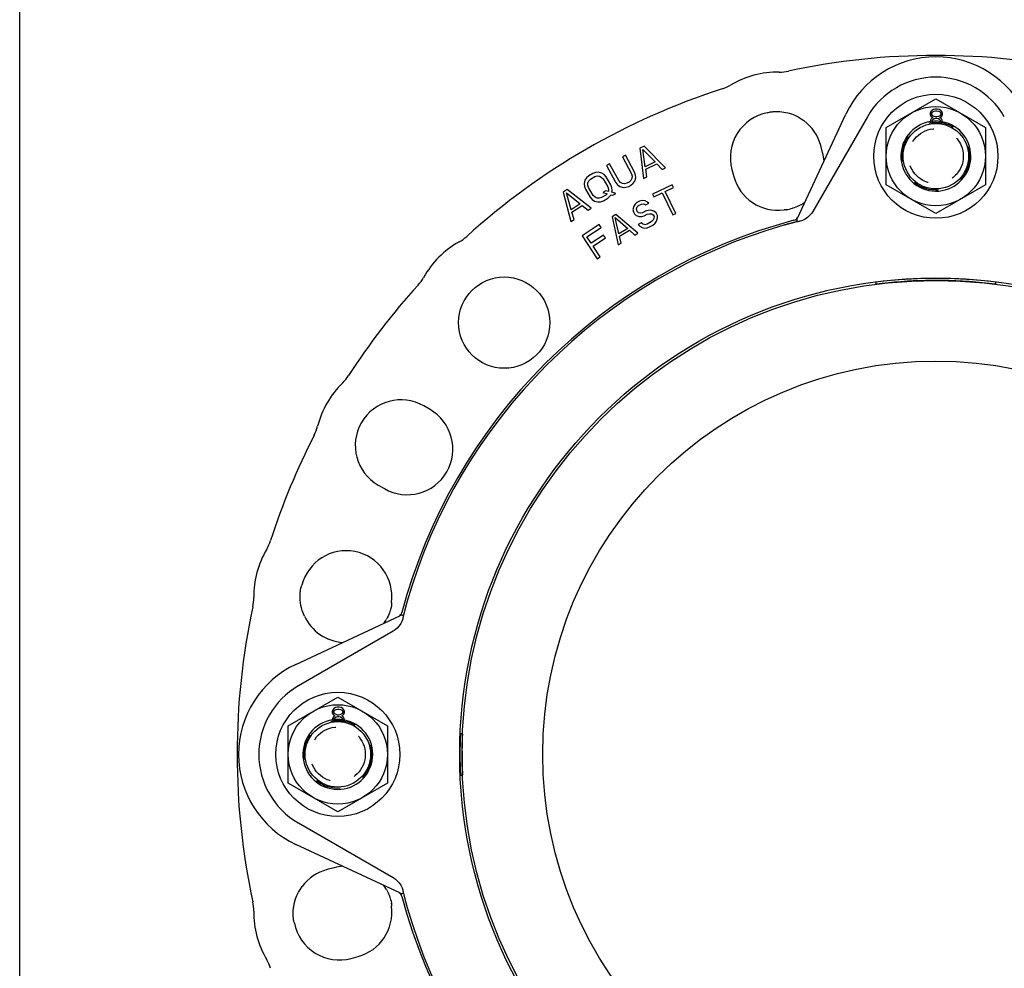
# Model space of a CAD drawing. Header units: inches. Extents: x 0 to 22, y 0 to 17.
# Tile 2 of 8: x 0 to 4.7, y 5.1 to 9.6. Entities that reach past the tile are written whole.
import ezdxf

# ---------------------------------------------------------------- set-up
doc = ezdxf.new("R2010")
doc.units = ezdxf.units.IN
doc.header["$LTSCALE"] = 1.21
doc.header["$MEASUREMENT"] = 0
doc.linetypes.add('HIDDEN', pattern=[0.2, 0.1, -0.1])
doc.layers.get('0').update_dxf_attribs({"linetype": 'CONTINUOUS'})
doc.layers.add('DEFAULT_2', color=8, linetype='HIDDEN')

msp = doc.modelspace()

# ---------------------------------------------------------------- linework, layer by layer
at = {"color": 7, "linetype": 'CONTINUOUS'}
for p, q in [((0, 0), (0, 17)), ((4.1216, 9.0769), (4.3578, 9.2133)), ((4.3578, 9.2133), (4.594, 9.0769)), ((3.5558, 9.1469), (3.5602, 9.148)), ((3.5602, 9.148), (3.5659, 9.1496)), ((3.5617, 9.1484), (3.5617, 9.1484)), ((3.5659, 9.1496), (3.5704, 9.1508)), ((3.5699, 9.1508), (3.5725, 9.1512)), ((3.5704, 9.1508), (3.5718, 9.1511)), ((3.5725, 9.1512), (3.5768, 9.1518)), ((3.5768, 9.1518), (3.5794, 9.1521)), ((3.5794, 9.1521), (3.5805, 9.1522)), ((3.5939, 9.1531), (3.5971, 9.1532)), ((3.6989, 8.6452), (3.9296, 9.1402)), ((4.3335, 9.153), (4.3303, 9.1446)), ((4.3303, 9.1446), (4.3303, 9.1396)), ((4.3303, 9.1396), (4.3335, 9.1312)), ((4.3385, 9.158), (4.3335, 9.153)), ((4.3467, 9.163), (4.3385, 9.158)), ((4.3385, 9.1446), (4.3434, 9.1513)), ((4.3385, 9.1396), (4.3385, 9.1446)), ((4.3434, 9.1329), (4.3385, 9.1396)), ((4.3434, 9.1513), (4.35, 9.1546)), ((4.35, 9.1295), (4.3434, 9.1329)), ((4.3549, 9.1647), (4.3467, 9.163)), ((4.35, 9.1546), (4.3565, 9.1563)), ((4.3647, 9.1647), (4.3549, 9.1647)), ((4.3565, 9.1563), (4.3631, 9.1563)), ((4.3631, 9.1563), (4.3696, 9.1546)), ((4.3729, 9.163), (4.3647, 9.1647)), ((4.3696, 9.1546), (4.3762, 9.1513)), ((4.3762, 9.1329), (4.3696, 9.1295)), ((4.3811, 9.158), (4.3729, 9.163)), ((4.3762, 9.1513), (4.3811, 9.1446)), ((4.3811, 9.1396), (4.3762, 9.1329)), ((4.386, 9.153), (4.3811, 9.158)), ((4.3811, 9.1446), (4.3811, 9.1396)), ((4.3893, 9.1446), (4.386, 9.153)), ((4.386, 9.1312), (4.3893, 9.1396)), ((4.3893, 9.1396), (4.3893, 9.1446)), ((4.0323, 9.1285), (3.7719, 8.6774)), ((4.3352, 9.1178), (4.3319, 9.1111)), ((4.3319, 9.1111), (4.3319, 9.1061)), ((4.3319, 9.1061), (4.3352, 9.0977)), ((4.3335, 9.1312), (4.3401, 9.1262)), ((4.3401, 9.1228), (4.3352, 9.1178)), ((4.3352, 9.0977), (4.3372, 9.0956)), ((4.3401, 9.1262), (4.3434, 9.1245)), ((4.3434, 9.1245), (4.3401, 9.1228)), ((4.3401, 9.1094), (4.3434, 9.1144)), ((4.3401, 9.1059), (4.3401, 9.1094)), ((4.3401, 9.1061), (4.3434, 9.101)), ((4.3434, 9.1144), (4.35, 9.1195)), ((4.3434, 9.101), (4.349, 9.0968)), ((4.3565, 9.1278), (4.35, 9.1295)), ((4.35, 9.1195), (4.3565, 9.1211)), ((4.3631, 9.1278), (4.3565, 9.1278)), ((4.3565, 9.1211), (4.3631, 9.1211)), ((4.3696, 9.1295), (4.3631, 9.1278)), ((4.3631, 9.1211), (4.3696, 9.1195)), ((4.3696, 9.1195), (4.3762, 9.1144)), ((4.3703, 9.0965), (4.3762, 9.101)), ((4.3762, 9.1245), (4.3795, 9.1262)), ((4.3795, 9.1228), (4.3762, 9.1245)), ((4.3762, 9.1144), (4.3795, 9.1094)), ((4.3762, 9.101), (4.3795, 9.1061)), ((4.3795, 9.1262), (4.386, 9.1312)), ((4.3844, 9.1178), (4.3795, 9.1228)), ((4.3795, 9.1094), (4.3795, 9.1061)), ((4.3819, 9.0951), (4.3844, 9.0977)), ((4.3877, 9.1111), (4.3844, 9.1178)), ((4.3844, 9.0977), (4.3877, 9.1061)), ((4.3877, 9.1061), (4.3877, 9.1111)), ((4.1216, 8.8041), (4.1216, 9.0769)), ((4.594, 9.0769), (4.594, 8.8041)), ((2.882, 8.9453), (2.8668, 8.9371)), ((2.9251, 8.8653), (2.882, 8.9453)), ((2.9697, 8.9886), (2.949, 8.9786)), ((2.949, 8.9786), (2.9677, 8.8345)), ((2.9757, 8.8905), (2.9645, 8.973)), ((2.9645, 8.973), (3.0222, 8.913)), ((3.0711, 8.8846), (2.9697, 8.9886)), ((3.819, 8.9576), (3.8101, 8.9909)), ((2.8062, 8.9044), (2.791, 8.8963)), ((2.8493, 8.8244), (2.8062, 8.9044)), ((2.8668, 8.9371), (2.9099, 8.8571)), ((3.0222, 8.913), (2.9757, 8.8905)), ((2.9782, 8.8787), (3.0299, 8.9037)), ((3.0299, 8.9037), (3.0556, 8.8771)), ((2.7263, 8.8586), (2.7066, 8.8469)), ((2.7402, 8.8635), (2.7263, 8.8586)), ((2.753, 8.8643), (2.7402, 8.8635)), ((2.7689, 8.8601), (2.753, 8.8643)), ((2.7798, 8.8529), (2.7689, 8.8601)), ((2.7898, 8.8418), (2.7798, 8.8529)), ((2.791, 8.8963), (2.8341, 8.8163)), ((2.9099, 8.8571), (2.913, 8.8454)), ((2.9295, 8.851), (2.9251, 8.8653)), ((2.9832, 8.842), (2.9782, 8.8787)), ((3.0556, 8.8771), (3.0711, 8.8846)), ((3.3878, 8.8777), (3.3967, 8.8445)), ((2.6889, 8.8261), (2.685, 8.8102)), ((2.685, 8.8102), (2.6861, 8.7971)), ((2.6958, 8.837), (2.6889, 8.8261)), ((2.7066, 8.8469), (2.6958, 8.837)), ((2.7024, 8.8034), (2.7028, 8.8139)), ((2.7028, 8.8139), (2.7072, 8.8234)), ((2.7072, 8.8234), (2.7156, 8.8318)), ((2.7156, 8.8318), (2.7353, 8.8435)), ((2.7353, 8.8435), (2.7467, 8.8469)), ((2.7467, 8.8469), (2.7571, 8.8462)), ((2.7571, 8.8462), (2.7665, 8.8416)), ((2.7665, 8.8416), (2.775, 8.833)), ((2.775, 8.833), (2.7975, 8.7952)), ((2.8123, 8.804), (2.7898, 8.8418)), ((2.8341, 8.8163), (2.8436, 8.8047)), ((2.8574, 8.8155), (2.8493, 8.8244)), ((2.8666, 8.8104), (2.8574, 8.8155)), ((2.8769, 8.8094), (2.8666, 8.8104)), ((2.8884, 8.8122), (2.8769, 8.8094)), ((2.8986, 8.8177), (2.8884, 8.8122)), ((2.9073, 8.8257), (2.8986, 8.8177)), ((2.9069, 8.8022), (2.9181, 8.8116)), ((2.9121, 8.8349), (2.9073, 8.8257)), ((2.913, 8.8454), (2.9121, 8.8349)), ((2.9181, 8.8116), (2.9255, 8.8222)), ((2.9255, 8.8222), (2.93, 8.8379)), ((2.93, 8.8379), (2.9295, 8.851)), ((2.9677, 8.8345), (2.9832, 8.842)), ((2.604, 8.7827), (2.5849, 8.77)), ((2.5849, 8.77), (2.6222, 8.6297)), ((2.6228, 8.6862), (2.6009, 8.7665)), ((2.6009, 8.7665), (2.666, 8.7146)), ((2.7182, 8.6928), (2.604, 8.7827)), ((2.6861, 8.7971), (2.6911, 8.7831)), ((2.6911, 8.7831), (2.7136, 8.7453)), ((2.7059, 8.7919), (2.7024, 8.8034)), ((2.7284, 8.7541), (2.7059, 8.7919)), ((2.7887, 8.7763), (2.7739, 8.7675)), ((2.7739, 8.7675), (2.7937, 8.7623)), ((2.7937, 8.7623), (2.7878, 8.7553)), ((2.8006, 8.7732), (2.7887, 8.7763)), ((2.7975, 8.7952), (2.801, 8.7837)), ((2.801, 8.7837), (2.8006, 8.7732)), ((2.8173, 8.79), (2.8123, 8.804)), ((2.8165, 8.769), (2.8184, 8.777)), ((2.8363, 8.7637), (2.8165, 8.769)), ((2.8184, 8.777), (2.8173, 8.79)), ((2.8215, 8.7549), (2.8363, 8.7637)), ((2.8436, 8.8047), (2.8542, 8.7971)), ((2.8542, 8.7971), (2.8699, 8.7922)), ((2.8699, 8.7922), (2.8828, 8.7925)), ((2.8828, 8.7925), (2.8968, 8.7967)), ((2.8968, 8.7967), (2.9069, 8.8022)), ((3.1031, 8.8047), (3.0102, 8.7597)), ((3.0102, 8.7597), (3.0163, 8.7472)), ((3.0163, 8.7472), (3.0554, 8.7662)), ((3.0554, 8.7662), (3.1062, 8.6613)), ((3.0701, 8.7733), (3.1092, 8.7922)), ((3.1208, 8.6684), (3.0701, 8.7733)), ((3.1092, 8.7922), (3.1031, 8.8047)), ((4.3578, 8.6677), (4.1216, 8.8041)), ((4.594, 8.8041), (4.3578, 8.6677)), ((2.666, 8.7146), (2.6228, 8.6862)), ((2.7136, 8.7453), (2.7236, 8.7342)), ((2.7236, 8.7342), (2.7345, 8.727)), ((2.7369, 8.7455), (2.7284, 8.7541)), ((2.7345, 8.727), (2.7504, 8.7228)), ((2.7463, 8.7409), (2.7369, 8.7455)), ((2.7567, 8.7402), (2.7463, 8.7409)), ((2.7504, 8.7228), (2.7633, 8.7237)), ((2.7681, 8.7436), (2.7567, 8.7402)), ((2.7633, 8.7237), (2.7771, 8.7285)), ((2.7878, 8.7553), (2.7681, 8.7436)), ((2.7771, 8.7285), (2.7968, 8.7402)), ((2.7968, 8.7402), (2.8077, 8.7501)), ((2.8077, 8.7501), (2.8136, 8.757)), ((2.8136, 8.757), (2.8215, 8.7549)), ((2.9274, 8.7125), (2.9205, 8.7025)), ((2.9356, 8.7201), (2.9274, 8.7125)), ((2.9476, 8.7266), (2.9356, 8.7201)), ((2.9435, 8.7055), (2.9579, 8.7132)), ((2.9609, 8.7306), (2.9476, 8.7266)), ((2.9579, 8.7132), (2.9664, 8.7146)), ((2.9744, 8.7284), (2.9609, 8.7306)), ((2.9664, 8.7146), (2.9738, 8.7123)), ((2.9738, 8.7123), (2.9788, 8.7087)), ((2.9868, 8.7225), (2.9744, 8.7284)), ((2.9788, 8.7087), (2.9932, 8.7165)), ((2.9932, 8.7165), (2.9868, 8.7225)), ((2.6269, 8.6748), (2.6748, 8.7064)), ((2.6366, 8.6391), (2.6269, 8.6748)), ((2.6748, 8.7064), (2.7038, 8.6833)), ((2.7038, 8.6833), (2.7182, 8.6928)), ((2.9205, 8.7025), (2.9162, 8.6876)), ((2.9162, 8.6876), (2.919, 8.6765)), ((2.919, 8.6765), (2.9243, 8.6668)), ((2.9243, 8.6668), (2.932, 8.6583)), ((2.9331, 8.6904), (2.9377, 8.6992)), ((2.9347, 8.6818), (2.9331, 8.6904)), ((2.9373, 8.6769), (2.9347, 8.6818)), ((2.9437, 8.6709), (2.9373, 8.6769)), ((2.9377, 8.6992), (2.9435, 8.7055)), ((2.9535, 8.6699), (2.9437, 8.6709)), ((2.962, 8.6713), (2.9535, 8.6699)), ((2.9763, 8.679), (2.962, 8.6713)), ((2.9699, 8.6566), (2.9842, 8.6644)), ((2.9896, 8.683), (2.9763, 8.679)), ((2.9842, 8.6644), (2.9951, 8.6671)), ((3.0018, 8.6833), (2.9896, 8.683)), ((2.9951, 8.6671), (3.0049, 8.6661)), ((3.0166, 8.6787), (3.0018, 8.6833)), ((3.0049, 8.6661), (3.0136, 8.6613)), ((3.0267, 8.6715), (3.0166, 8.6787)), ((3.0332, 8.6593), (3.0267, 8.6715)), ((3.1062, 8.6613), (3.1208, 8.6684)), ((3.6414, 8.6861), (3.6356, 8.6856)), ((3.6472, 8.686), (3.6414, 8.6861)), ((3.645, 8.6849), (3.6451, 8.685)), ((3.6511, 8.6859), (3.6451, 8.685)), ((3.6472, 8.686), (3.6502, 8.6858)), ((3.6593, 8.6876), (3.6511, 8.6859)), ((3.6778, 8.6927), (3.6745, 8.6916)), ((2.6222, 8.6297), (2.6366, 8.6391)), ((2.8361, 8.6637), (2.8175, 8.6526)), ((2.8175, 8.6526), (2.847, 8.5184)), ((2.8499, 8.5718), (2.8325, 8.6486)), ((2.8325, 8.6486), (2.8919, 8.5969)), ((2.9403, 8.5741), (2.8361, 8.6637)), ((2.932, 8.6583), (2.9468, 8.6537)), ((2.9565, 8.6242), (2.9421, 8.6165)), ((2.9468, 8.6537), (2.959, 8.6539)), ((2.9628, 8.6182), (2.9565, 8.6242)), ((2.959, 8.6539), (2.9699, 8.6566)), ((2.974, 8.6147), (2.9628, 8.6182)), ((2.9848, 8.6174), (2.974, 8.6147)), ((3.004, 8.6277), (2.9848, 8.6174)), ((3.0122, 8.6353), (3.004, 8.6277)), ((3.0119, 8.6131), (3.0225, 8.622)), ((3.0167, 8.6441), (3.0122, 8.6353)), ((3.0136, 8.6613), (3.0176, 8.654)), ((3.0176, 8.654), (3.0167, 8.6441)), ((3.0225, 8.622), (3.0294, 8.632)), ((3.0294, 8.632), (3.0337, 8.6469)), ((3.0337, 8.6469), (3.0332, 8.6593)), ((3.6961, 8.628), (3.6961, 8.6328)), ((3.7126, 8.6318), (3.7084, 8.6307)), ((3.7111, 8.6313), (3.7084, 8.6307)), ((2.757, 8.6156), (2.6753, 8.5618)), ((2.6981, 8.5569), (2.7661, 8.6017)), ((2.7661, 8.6017), (2.757, 8.6156)), ((2.8919, 8.5969), (2.8499, 8.5718)), ((2.8533, 8.5609), (2.8999, 8.5887)), ((2.8999, 8.5887), (2.9263, 8.5657)), ((2.9263, 8.5657), (2.9403, 8.5741)), ((2.9421, 8.6165), (2.9498, 8.608)), ((2.9498, 8.608), (2.9636, 8.5997)), ((2.9636, 8.5997), (2.9795, 8.5988)), ((2.9795, 8.5988), (2.9927, 8.6028)), ((2.9927, 8.6028), (3.0119, 8.6131)), ((2.6753, 8.5618), (2.747, 8.4529)), ((2.7179, 8.5267), (2.6981, 8.5569)), ((2.7769, 8.5656), (2.7179, 8.5267)), ((2.7271, 8.5128), (2.786, 8.5517)), ((2.786, 8.5517), (2.7769, 8.5656)), ((2.847, 8.5184), (2.861, 8.5267)), ((2.861, 8.5267), (2.8533, 8.5609)), ((2.7606, 8.4619), (2.7271, 8.5128)), ((2.747, 8.4529), (2.7606, 8.4619)), ((4.0724, 8.342), (4.0724, 8.3318)), ((4.6433, 8.3318), (4.6433, 8.3416)), ((1.9518, 7.7358), (1.922, 7.753)), ((1.7049, 7.377), (1.7348, 7.3598)), ((1.3363, 6.8785), (1.3379, 6.8864)), ((1.3379, 6.8864), (1.3393, 6.8924)), ((1.3384, 6.8886), (1.3386, 6.8892)), ((1.3386, 6.8892), (1.3396, 6.8915)), ((1.3393, 6.8924), (1.3393, 6.8924)), ((1.3397, 6.8916), (1.3396, 6.8915)), ((1.3397, 6.8916), (1.3411, 6.8952)), ((1.3411, 6.8952), (1.3428, 6.9008)), ((1.3353, 6.8722), (1.3363, 6.8785)), ((1.3353, 6.8722), (1.3353, 6.8722)), ((1.7683, 6.8183), (1.7678, 6.8121)), ((1.7678, 6.8121), (1.7679, 6.8066)), ((1.7689, 6.8088), (1.7679, 6.8026)), ((1.7679, 6.8066), (1.7681, 6.8036)), ((1.7689, 6.8088), (1.7689, 6.8088)), ((1.3137, 6.5242), (1.8086, 6.755)), ((1.7622, 6.7794), (1.7612, 6.776)), ((1.7641, 6.7858), (1.7622, 6.7794)), ((1.8211, 6.7578), (1.8258, 6.7578)), ((1.8231, 6.7455), (1.8221, 6.7412)), ((1.8231, 6.7455), (1.8225, 6.7428)), ((1.7764, 6.682), (1.3254, 6.4216)), ((1.2771, 6.2324), (1.5133, 6.3688)), ((1.5133, 6.3688), (1.7496, 6.2324)), ((1.4891, 6.3085), (1.4858, 6.3001)), ((1.4858, 6.3001), (1.4858, 6.2951)), ((1.4858, 6.2951), (1.4891, 6.2867)), ((1.494, 6.3135), (1.4891, 6.3085)), ((1.4891, 6.2867), (1.4956, 6.2817)), ((1.4956, 6.2783), (1.4907, 6.2733)), ((1.5022, 6.3185), (1.494, 6.3135)), ((1.494, 6.3001), (1.4989, 6.3068)), ((1.494, 6.2951), (1.494, 6.3001)), ((1.4989, 6.2884), (1.494, 6.2951)), ((1.4956, 6.2817), (1.4989, 6.28)), ((1.4989, 6.28), (1.4956, 6.2783)), ((1.4989, 6.3068), (1.5055, 6.3101)), ((1.5055, 6.285), (1.4989, 6.2884)), ((1.5104, 6.3202), (1.5022, 6.3185)), ((1.5055, 6.3101), (1.512, 6.3118)), ((1.512, 6.2833), (1.5055, 6.285)), ((1.5055, 6.275), (1.512, 6.2766)), ((1.5202, 6.3202), (1.5104, 6.3202)), ((1.512, 6.3118), (1.5186, 6.3118)), ((1.5186, 6.2833), (1.512, 6.2833)), ((1.512, 6.2766), (1.5186, 6.2766)), ((1.5186, 6.3118), (1.5252, 6.3101)), ((1.5252, 6.285), (1.5186, 6.2833)), ((1.5186, 6.2766), (1.5252, 6.275)), ((1.5284, 6.3185), (1.5202, 6.3202)), ((1.5252, 6.3101), (1.5317, 6.3068)), ((1.5317, 6.2884), (1.5252, 6.285)), ((1.5366, 6.3135), (1.5284, 6.3185)), ((1.5317, 6.3068), (1.5366, 6.3001)), ((1.5366, 6.2951), (1.5317, 6.2884)), ((1.5317, 6.28), (1.535, 6.2817)), ((1.535, 6.2783), (1.5317, 6.28)), ((1.535, 6.2817), (1.5416, 6.2867)), ((1.5399, 6.2733), (1.535, 6.2783)), ((1.5416, 6.3085), (1.5366, 6.3135)), ((1.5366, 6.3001), (1.5366, 6.2951)), ((1.5448, 6.3001), (1.5416, 6.3085)), ((1.5416, 6.2867), (1.5448, 6.2951)), ((1.5448, 6.2951), (1.5448, 6.3001)), ((1.2771, 5.9596), (1.2771, 6.2324)), ((1.4907, 6.2733), (1.4874, 6.2666)), ((1.4874, 6.2666), (1.4874, 6.2616)), ((1.4874, 6.2616), (1.4907, 6.2532)), ((1.4907, 6.2532), (1.4927, 6.2512)), ((1.4956, 6.2649), (1.4989, 6.2699)), ((1.4956, 6.2614), (1.4956, 6.2649)), ((1.4956, 6.2616), (1.4989, 6.2565)), ((1.4989, 6.2699), (1.5055, 6.275)), ((1.4989, 6.2565), (1.5045, 6.2523)), ((1.5252, 6.275), (1.5317, 6.2699)), ((1.5258, 6.252), (1.5317, 6.2565)), ((1.5317, 6.2699), (1.535, 6.2649)), ((1.5317, 6.2565), (1.535, 6.2616)), ((1.535, 6.2649), (1.535, 6.2616)), ((1.5374, 6.2507), (1.5399, 6.2532)), ((1.5432, 6.2666), (1.5399, 6.2733)), ((1.5399, 6.2532), (1.5432, 6.2616)), ((1.5432, 6.2616), (1.5432, 6.2666)), ((1.7496, 6.2324), (1.7496, 5.9596)), ((2.106, 6.1945), (2.0962, 6.1945)), ((2.1044, 6.096), (2.1039, 6.096)), ((2.0962, 5.9976), (2.106, 5.9976)), ((1.5133, 5.8233), (1.2771, 5.9596)), ((1.7496, 5.9596), (1.5133, 5.8233)), ((1.3254, 5.7705), (1.7764, 5.5101)), ((1.8086, 5.4371), (1.3137, 5.6678)), ((1.4962, 5.5572), (1.463, 5.5483)), ((1.8258, 5.4343), (1.8211, 5.4343)), ((1.8221, 5.4508), (1.8231, 5.4466)), ((1.8225, 5.4493), (1.8231, 5.4466)), ((1.7612, 5.416), (1.7622, 5.4127)), ((1.7663, 5.3975), (1.7679, 5.3893)), ((1.7679, 5.3893), (1.7689, 5.3833)), ((1.7679, 5.3854), (1.7681, 5.3884)), ((1.7679, 5.3854), (1.7678, 5.3796)), ((1.7678, 5.3796), (1.7683, 5.3738)), ((1.7689, 5.3832), (1.7689, 5.3833)), ((1.3008, 5.3321), (1.3007, 5.3353)), ((1.3018, 5.3176), (1.3016, 5.3187)), ((1.3021, 5.315), (1.3018, 5.3176)), ((1.3027, 5.3107), (1.3021, 5.315)), ((1.3031, 5.3081), (1.3027, 5.3107)), ((1.3031, 5.3086), (1.3028, 5.31)), ((1.3042, 5.3041), (1.3031, 5.3086)), ((1.3059, 5.2984), (1.3042, 5.3041)), ((1.3055, 5.2999), (1.3055, 5.2999)), ((1.3069, 5.294), (1.3059, 5.2984)), ((1.5761, 5.126), (1.6094, 5.1349))]:
    msp.add_line(p, q, dxfattribs=at)
for points in [[(3.5805, 9.1522), (3.584, 9.1526), (3.5885, 9.1529), (3.5939, 9.1531)], [(3.5971, 9.1532), (3.6158, 9.1526), (3.6354, 9.1502), (3.6537, 9.1464), (3.6708, 9.1412), (3.6869, 9.1349), (3.7022, 9.1275), (3.7167, 9.1189), (3.7294, 9.1101)], [(3.6745, 8.6916), (3.6678, 8.6897), (3.6593, 8.6876)], [(3.7155, 8.7094), (3.7085, 8.7056), (3.7001, 8.7015), (3.6921, 8.698), (3.6846, 8.695), (3.6778, 8.6927)], [(3.7719, 8.6774), (3.766, 8.6684), (3.7571, 8.6579), (3.7469, 8.6488), (3.7355, 8.6412), (3.7231, 8.6353), (3.7126, 8.6318)], [(1.3398, 6.7937), (1.3374, 6.8044), (1.3353, 6.8175), (1.334, 6.8299), (1.3335, 6.8413), (1.3336, 6.8516), (1.3341, 6.8605), (1.3348, 6.868), (1.3353, 6.8722)], [(1.354, 6.7538), (1.3493, 6.7646), (1.3438, 6.7798), (1.3398, 6.7937)], [(1.7679, 6.8026), (1.7662, 6.7944), (1.7641, 6.7858)], [(1.7612, 6.776), (1.7588, 6.7692), (1.7559, 6.7619), (1.7525, 6.754), (1.7485, 6.7459), (1.7444, 6.7384)], [(1.8221, 6.7412), (1.8187, 6.731), (1.8128, 6.7186), (1.8052, 6.7072), (1.7961, 6.6969), (1.7856, 6.688), (1.7764, 6.682)], [(1.7764, 5.5101), (1.7855, 5.5042), (1.7959, 5.4953), (1.805, 5.4851), (1.8126, 5.4737), (1.8186, 5.4613), (1.8221, 5.4508)], [(1.3007, 5.3353), (1.3013, 5.354), (1.3036, 5.3736), (1.3075, 5.3919), (1.3126, 5.409), (1.3189, 5.4251), (1.3264, 5.4403), (1.335, 5.4549), (1.3438, 5.4676)], [(1.7444, 5.4537), (1.7482, 5.4467), (1.7523, 5.4383), (1.7559, 5.4303), (1.7588, 5.4228), (1.7612, 5.416)], [(1.7622, 5.4127), (1.7642, 5.406), (1.7663, 5.3975)], [(1.3016, 5.3187), (1.3013, 5.3222), (1.301, 5.3267), (1.3008, 5.3321)]]:
    msp.add_lwpolyline(points, dxfattribs=at)
for centre, radius in [((4.3578, 8.9405), 0.2953), ((4.3578, 8.9405), 0.2362), ((4.3578, 8.9405), 0.1557), ((2.3047, 8.1491), 0.2171), ((4.3578, 6.096), 2.2649), ((4.3578, 6.096), 2.2539), ((4.3578, 6.096), 1.8701), ((1.5133, 6.096), 0.2953), ((1.5133, 6.096), 0.2362), ((1.5133, 6.096), 0.1557)]:
    msp.add_circle(centre, radius, dxfattribs=at)
for centre, radius, start, end in [((4.3578, 6.096), 3.3236, 77.8212, 102.1788), ((4.3578, 8.9405), 0.4724, 24.9995, 155.0005), ((3.6063, 8.9006), 0.4397, 89.2712, 120.7288), ((3.6145, 9.5403), 0.2, 269.2712, 282.1788), ((3.2794, 9.4506), 0.2, 287.8212, 300.7288), ((4.3578, 8.9405), 0.3759, 30, 150), ((4.3578, 6.096), 3.3236, 107.8212, 132.1788), ((3.5974, 8.9339), 0.2171, 101.0427, 195), ((3.5974, 8.9339), 0.2201, 15, 53.1614), ((4.3578, 8.9405), 0.1663, 98.8056, 79.9037), ((4.3578, 8.9405), 0.1565, 93.2463, 97.5806), ((4.3578, 8.9405), 0.1663, 82.649, 96.114), ((4.3578, 8.9405), 0.1565, 81.1434, 85.4272), ((3.6063, 8.9006), 0.2201, 4.2266, 15), ((3.6063, 8.9006), 0.2171, 195, 277.7405), ((3.6063, 8.9006), 0.2201, 299.7203, 305.6765), ((4.3578, 6.096), 2.628, 104.8849, 165.1151), ((3.6752, 8.6643), 0.0295, 284.8813, 327.6471), ((3.7256, 8.6328), 0.0295, 155, 180), ((4.3578, 6.096), 2.6181, 106.045, 163.955), ((2.3047, 8.1491), 0.4397, 119.2712, 150.7288), ((1.9919, 8.7072), 0.2, 299.2712, 312.1788), ((1.7466, 8.4619), 0.2, 317.8212, 330.7288), ((4.3578, 6.096), 2.2638, 82.7534, 97.2476), ((4.3578, 6.096), 2.2539, 91.2403, 97.242), ((4.3578, 6.096), 2.2534, 90, 91.2406), ((4.3578, 6.096), 2.2534, 89.7486, 90), ((4.3578, 6.096), 2.2539, 82.7664, 89.1828), ((4.3578, 6.096), 3.3236, 137.8212, 147.1788), ((1.3967, 8.0059), 0.2, 314.2712, 327.1788), ((1.8433, 7.5478), 0.4397, 134.2712, 165.7288), ((1.8135, 7.565), 0.2171, 60, 240), ((1.8433, 7.5478), 0.2171, 240, 60), ((1.2233, 7.7055), 0.2, 332.8212, 345.7288), ((4.3578, 6.096), 3.3236, 152.8212, 162.1788), ((1.5532, 6.8475), 0.4397, 149.2712, 180.7288), ((1.0033, 7.1744), 0.2, 329.2712, 342.1788), ((1.5532, 6.8475), 0.2171, 352.2595, 165.7968), ((0.9135, 6.8394), 0.2, 347.8212, 0.7288), ((4.3578, 6.096), 3.3236, 167.8212, 192.1788), ((1.5532, 6.8475), 0.2201, 205.1817, 265.7475), ((1.7895, 6.7787), 0.0295, 295, 345.1187), ((1.8211, 6.7282), 0.0295, 90, 115), ((1.5532, 6.8475), 0.2201, 324.3145, 330.2797), ((1.5133, 6.096), 0.4724, 114.9995, 245.0005), ((1.5133, 6.096), 0.3759, 120, 240), ((1.5133, 6.096), 0.1663, 98.8056, 79.9037), ((1.5133, 6.096), 0.1565, 93.2463, 97.5806), ((1.5133, 6.096), 0.1663, 82.649, 96.114), ((1.5133, 6.096), 0.1565, 81.1434, 85.4272), ((4.3578, 6.096), 2.2638, 177.507, 182.493), ((4.3578, 6.096), 2.2539, 177.5364, 179.1828), ((4.3578, 6.096), 2.2534, 179.7486, 180), ((4.3578, 6.096), 2.2534, 180, 181.2406), ((4.3578, 6.096), 2.2539, 181.2403, 182.4555), ((1.5199, 5.3356), 0.2201, 105, 143.1614), ((1.5532, 5.3445), 0.2201, 94.2266, 105), ((1.5532, 5.3445), 0.2201, 29.7203, 35.6765), ((1.7895, 5.4134), 0.0295, 14.8813, 57.6471), ((1.8211, 5.4638), 0.0295, 245, 270), ((0.9135, 5.3527), 0.2, 359.2712, 12.1788), ((4.3578, 6.096), 2.628, 194.8849, 255.1151), ((1.5532, 5.3445), 0.4397, 179.2712, 210.7288), ((1.5532, 5.3445), 0.2171, 285, 7.7405), ((4.3578, 6.096), 2.6181, 196.045, 253.955), ((1.5199, 5.3356), 0.2171, 191.0427, 285), ((1.0033, 5.0176), 0.2, 17.8212, 30.7288)]:
    msp.add_arc(centre, radius, start, end, dxfattribs=at)
for points, start_tangent, end_tangent in [([(3.6838, 8.6252), (3.6786, 8.6239), (3.6738, 8.6226), (3.6695, 8.6215), (3.6655, 8.6205), (3.6618, 8.6195), (3.6585, 8.6187), (3.6554, 8.6178), (3.6525, 8.6171), (3.6498, 8.6164), (3.6474, 8.6157), (3.6451, 8.6151), (3.643, 8.6146), (3.641, 8.614), (3.6392, 8.6135), (3.6374, 8.6131), (3.6358, 8.6126), (3.6342, 8.6121)], (-0.049681, -0.012748), (-0.049293, -0.014176)), ([(3.6906, 8.6268), (3.6886, 8.6264), (3.6863, 8.6258), (3.6838, 8.6252)], (-0.006872, -0.001479), (-0.006809, -0.001747)), ([(3.7084, 8.6307), (3.701, 8.6291), (3.6906, 8.6268)], (-0.017709, -0.003935), (-0.017735, -0.003817)), ([(4.309, 8.3489), (4.3128, 8.3494)], (0.003755, 0.000136), (0.003668, 0.000844)), ([(4.3874, 8.3494), (4.3866, 8.3494), (4.3844, 8.3494), (4.3811, 8.3494), (4.377, 8.3494), (4.3724, 8.3494), (4.3677, 8.3495)], (0, -0.019643), (-0.019643, 0.000086)), ([(4.39, 8.3497), (4.3886, 8.3496), (4.3877, 8.3496), (4.3874, 8.3496)], (-0.00262, 0), (0, -0.00262)), ([(1.8417, 6.8197), (1.8412, 6.8179), (1.8407, 6.8161), (1.8402, 6.8141), (1.8396, 6.8121), (1.839, 6.8099), (1.8384, 6.8075), (1.8377, 6.805), (1.837, 6.8022), (1.8362, 6.7993), (1.8354, 6.7961), (1.8345, 6.7926), (1.8335, 6.7889), (1.8324, 6.7847), (1.8313, 6.7803), (1.83, 6.7754), (1.8286, 6.7701)], (-0.014176, -0.049293), (-0.012748, -0.049682)), ([(1.827, 6.7632), (1.8248, 6.7529), (1.8231, 6.7455)], (-0.003818, -0.017735), (-0.003935, -0.01771)), ([(1.8286, 6.7701), (1.828, 6.7676), (1.8275, 6.7653), (1.827, 6.7632)], (-0.001747, -0.006809), (-0.001479, -0.006873)), ([(2.1042, 6.1282), (2.1042, 6.1268), (2.1042, 6.1259), (2.1042, 6.1256)], (0, -0.00262), (0.00262, 0)), ([(2.1044, 6.1256), (2.1044, 6.1248), (2.1045, 6.1226), (2.1045, 6.1193), (2.1044, 6.1152), (2.1044, 6.1106), (2.1044, 6.1106)], (0.014988, 0), (-0.0001, -0.015025)), ([(2.1044, 6.1106), (2.1044, 6.1059)], (-0.000031, -0.004666), (-0.00002, -0.004655)), ([(2.105, 6.0472), (2.1045, 6.051)], (-0.000136, 0.003755), (-0.000844, 0.003668)), ([(1.8231, 5.4466), (1.8248, 5.4392), (1.827, 5.4288)], (0.003935, -0.017709), (0.003817, -0.017735)), ([(1.827, 5.4288), (1.8275, 5.4268), (1.828, 5.4245), (1.8286, 5.422)], (0.001479, -0.006872), (0.001747, -0.006809)), ([(1.8286, 5.422), (1.83, 5.4168), (1.8312, 5.412), (1.8323, 5.4077), (1.8334, 5.4037), (1.8343, 5.4), (1.8352, 5.3967), (1.836, 5.3936), (1.8368, 5.3907), (1.8375, 5.388), (1.8381, 5.3856), (1.8387, 5.3833), (1.8393, 5.3812), (1.8398, 5.3792), (1.8403, 5.3774), (1.8408, 5.3756), (1.8413, 5.374), (1.8417, 5.3724)], (0.012748, -0.049681), (0.014176, -0.049293))]:
    msp.add_spline(points, degree=3, dxfattribs=dict(at, start_tangent=start_tangent, end_tangent=end_tangent))
at = {"layer": 'DEFAULT_2', "color": 8, "linetype": 'HIDDEN'}
for centre, radius in [((4.3578, 8.9405), 0.1614), ((4.3578, 8.9405), 0.1306), ((1.5133, 6.096), 0.1614), ((1.5133, 6.096), 0.1306)]:
    msp.add_circle(centre, radius, dxfattribs=at)

doc.saveas('drawing.dxf')
